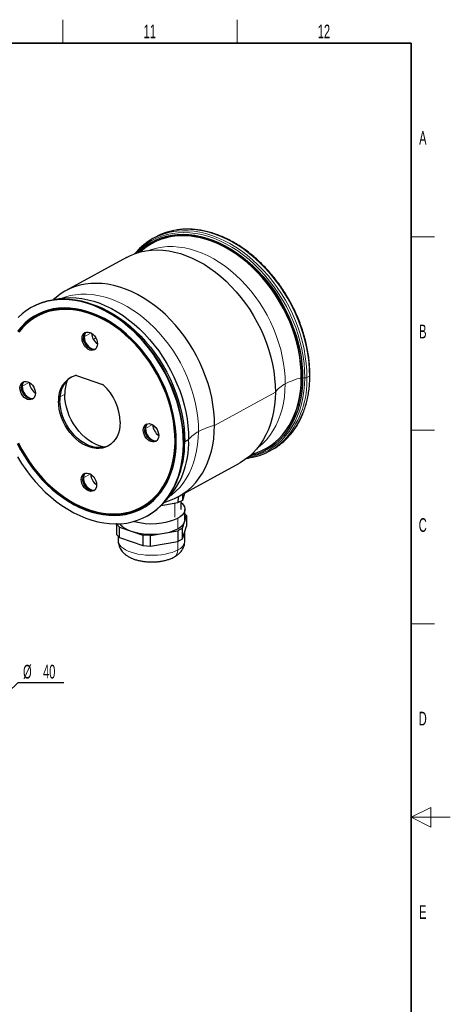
# Model space of a CAD drawing. Header units: millimetres. Extents: x 16 to 581, y 2 to 418.
# Tile 8 of 8: x 471 to 581, y 162 to 414. Entities that reach past the tile are written whole.
import ezdxf

# ---------------------------------------------------------------- set-up
doc = ezdxf.new("R2010")
doc.units = ezdxf.units.MM
doc.layers.add('SLD-0', color=7, linetype='Continuous')
doc.styles.add('SLDTEXTSTYLE0', font='TXT', dxfattribs={"width": 0.605})
doc.dimstyles.new('SLDDIMSTYLE2', dxfattribs={"dimtxt": 3.5, "dimasz": 3.302, "dimexe": 0, "dimexo": 0.0625, "dimgap": 0.875, "dimtad": 0, "dimtih": 1, "dimtoh": 1, "dimrnd": 1e-09, "dimzin": 12, "dimdsep": 46, "dimtxsty": 'SLDTEXTSTYLE0', "dimblk1": 'NONE', "dimsah": 1, "dimcen": 0, "dimadec": 0, "dimazin": 3, "dimtfac": 1, "dimtmove": 0, "dimatfit": 3, "dimldrblk": 'NONE', "dimfxl": 1, "dimfrac": 2, "dimtolj": 1, "dimtzin": 12, "dimarcsym": 0})

# ---------------------------------------------------------------- blocks, each defined once
blk = doc.blocks.new('_D_9')
at = {"layer": 'SLD-0', "color": 7}
for p, q in [((454.35, 229.04), (470.55, 244.49)), ((470.55, 244.49), (482.25, 244.49)), ((425.41, 201.43), (454.35, 229.04))]:
    blk.add_line(p, q, dxfattribs=at)
blk.add_solid([(454.35, 229.04), (457.09, 230.95), (456.39, 231.68)], dxfattribs=at)
at = {"layer": 'SLD-0', "color": 7, "char_height": 3.5, "attachment_point": 1, "style": 'SLDTEXTSTYLE0'}
for s, insert in [('%%c', (471.8, 249)), ('40', (476.91, 249.01))]:
    blk.add_mtext(s, dxfattribs=dict(at, insert=insert))
blk = doc.blocks.new('_None')

msp = doc.modelspace()

# ---------------------------------------------------------------- linework, layer by layer
at = {"color": 7, "linetype": 'Continuous', "lineweight": 18}
for p, q in [((482, 408), (482, 414)), ((526.5, 408), (526.5, 414)), ((577, 358.5), (571, 358.5)), ((487.248, 332.65), (486.878, 332.447)), ((487.46, 332.907), (489.212, 333.869)), ((490.429, 332.589), (489.772, 332.229)), ((542.987, 322.446), (542.916, 322.407)), ((545.006, 322.852), (544.352, 322.493)), ((471.387, 320.023), (471.018, 319.82)), ((471.599, 320.28), (473.351, 321.242)), ((482.468, 318.202), (481.283, 317.55)), ((536.284, 318.765), (520.749, 310.232)), ((481.236, 316.646), (480.867, 316.443)), ((503.116, 309.475), (504.868, 310.437)), ((502.904, 309.218), (502.535, 309.015)), ((577, 309), (571, 309)), ((510.724, 306.097), (510.965, 306.124)), ((512.901, 305.571), (512.778, 305.503)), ((513.123, 306.044), (512.901, 305.922)), ((514.117, 306.59), (513.123, 306.044)), ((487.256, 296.848), (489.007, 297.81)), ((487.044, 296.591), (486.674, 296.388)), ((510.617, 290.342), (510.597, 286.771)), ((511.37, 283.797), (511.385, 286.501)), ((511.351, 280.564), (511.339, 278.388)), ((577, 259.5), (571, 259.5)), ((576, 212.5), (571, 210)), ((576, 207.5), (576, 212.5)), ((581, 210), (571, 210)), ((571, 210), (576, 207.5))]:
    msp.add_line(p, q, dxfattribs=at)
at = {"color": 7, "linetype": 'Continuous', "lineweight": 35}
for p, q in [((37, 408), (571, 408)), ((571, 408), (571, 12))]:
    msp.add_line(p, q, dxfattribs=at)
at = {"color": 7, "linetype": 'Continuous', "lineweight": 25}
for p, q in [((505.658, 358.398), (505.003, 358.039)), ((504.908, 356.845), (504.837, 356.806)), ((498.205, 353.164), (482.67, 344.632)), ((500.536, 354.408), (500.276, 354.095)), ((474.187, 340.543), (474.064, 340.475)), ((485.505, 322.982), (492.079, 320.729)), ((533.721, 304.216), (533.791, 304.255)), ((534.85, 303.695), (535.504, 304.055)), ((511.553, 292.041), (527.089, 300.574)), ((528.898, 301.807), (529.422, 301.883)), ((512.604, 291.137), (513.191, 292.941)), ((512.604, 291.137), (512.612, 292.623)), ((484.109, 290.388), (484.208, 290.331)), ((507.097, 289.743), (511.399, 290.475)), ((511.407, 291.962), (511.399, 290.475)), ((511.399, 290.475), (512.604, 291.137)), ((512.188, 288.755), (512.2, 290.915)), ((513.089, 285.542), (513.616, 287.158)), ((513.172, 286.045), (513.188, 288.749)), ((513.181, 287.626), (513.616, 287.158)), ((513.616, 287.158), (513.6, 284.454)), ((495.729, 285.028), (495.714, 282.323)), ((495.733, 285.041), (495.729, 285.028)), ((496.462, 284.239), (495.729, 285.028)), ((503.429, 287.009), (503.552, 287.076)), ((512.563, 283.925), (513.089, 285.542)), ((495.714, 282.323), (496.447, 281.534)), ((496.447, 281.534), (496.462, 284.239)), ((496.462, 284.239), (499.438, 283.218)), ((499.438, 283.218), (502.415, 282.198)), ((502.415, 282.198), (502.4, 279.494)), ((504.353, 282.071), (502.415, 282.198)), ((504.338, 279.367), (504.353, 282.071)), ((504.353, 282.071), (507.855, 282.667)), ((507.855, 282.667), (511.358, 283.263)), ((511.358, 283.263), (511.343, 280.559)), ((512.563, 283.925), (511.358, 283.263)), ((512.548, 281.221), (512.563, 283.925)), ((512.548, 281.221), (513.074, 282.837)), ((513.074, 282.837), (513.6, 284.454)), ((513.142, 280.636), (513.156, 283.087)), ((496.148, 281.856), (496.142, 280.732)), ((496.447, 281.534), (499.423, 280.514)), ((499.423, 280.514), (502.4, 279.494)), ((504.338, 279.367), (507.84, 279.963)), ((507.84, 279.963), (511.343, 280.559)), ((511.343, 280.559), (512.548, 281.221)), ((502.4, 279.494), (504.338, 279.367))]:
    msp.add_line(p, q, dxfattribs=at)
at = {"color": 7, "linetype": 'Continuous', "lineweight": 18, "flags": 128}
for points in [[(545.006, 322.852), (544.968, 324.624), (544.834, 326.421), (544.603, 328.237), (544.278, 330.065), (543.86, 331.898), (543.349, 333.728), (542.749, 335.548), (542.061, 337.351), (541.289, 339.13), (540.435, 340.878), (539.502, 342.587), (538.495, 344.252), (537.417, 345.865), (536.272, 347.421), (535.066, 348.913), (533.802, 350.335), (532.487, 351.681), (531.124, 352.947), (529.72, 354.127), (528.279, 355.217), (526.809, 356.212), (525.313, 357.108), (523.799, 357.902), (522.273, 358.591), (520.739, 359.172), (519.205, 359.643), (517.677, 360.001), (516.16, 360.246), (514.66, 360.377), (513.184, 360.392), (511.737, 360.292), (511.041, 360.202)], [(543.807, 322.422), (543.768, 324.211), (543.629, 326.026), (543.391, 327.861), (543.056, 329.707), (542.625, 331.558), (542.1, 333.405), (541.482, 335.241), (540.774, 337.058), (539.979, 338.849), (539.101, 340.607), (538.143, 342.324), (537.109, 343.993), (536.003, 345.608), (534.83, 347.162), (533.594, 348.648), (532.301, 350.06), (530.956, 351.393), (529.564, 352.64), (528.132, 353.798), (526.665, 354.861), (525.169, 355.824), (523.65, 356.684), (522.115, 357.438), (520.569, 358.081), (519.02, 358.613), (517.473, 359.029), (515.935, 359.329), (514.412, 359.512), (512.911, 359.576), (511.438, 359.522), (509.998, 359.349), (508.597, 359.058), (507.243, 358.651), (505.939, 358.129), (504.691, 357.495), (503.505, 356.75), (502.385, 355.899), (501.336, 354.943), (500.676, 354.249)], [(510.348, 359.837), (511.082, 359.933), (512.529, 360.033), (514.005, 360.017), (515.505, 359.887), (517.022, 359.642), (518.55, 359.283), (520.084, 358.813), (521.618, 358.232), (523.145, 357.543), (524.659, 356.748), (526.154, 355.852), (527.625, 354.857), (529.065, 353.767), (530.469, 352.587), (531.832, 351.322), (533.148, 349.975), (534.411, 348.553), (535.618, 347.062), (536.762, 345.506), (537.84, 343.893), (538.847, 342.228), (539.78, 340.518), (540.634, 338.77), (541.407, 336.991), (542.094, 335.188), (542.695, 333.368), (543.205, 331.538), (543.624, 329.706), (543.949, 327.878), (544.179, 326.061), (544.313, 324.264), (544.352, 322.493)], [(503.875, 354.973), (504.666, 355.247), (505.989, 355.602), (507.355, 355.841), (508.758, 355.964), (510.192, 355.97), (511.65, 355.859), (513.127, 355.632), (514.616, 355.289), (516.111, 354.833), (517.605, 354.264), (519.092, 353.587), (520.566, 352.802), (522.02, 351.914), (523.448, 350.927), (524.844, 349.845), (526.202, 348.672), (527.516, 347.413), (528.78, 346.075), (529.99, 344.662), (531.14, 343.18), (532.225, 341.636), (533.24, 340.037), (534.181, 338.39), (535.044, 336.701), (535.825, 334.977), (536.521, 333.227), (537.13, 331.457), (537.647, 329.675), (538.072, 327.889), (538.402, 326.107), (538.636, 324.335), (538.773, 322.583), (538.812, 320.856)], [(481.708, 342.798), (482.499, 343.072), (483.822, 343.427), (485.188, 343.666), (486.591, 343.789), (488.024, 343.795), (489.483, 343.684), (490.96, 343.457), (492.449, 343.114), (493.943, 342.658), (495.437, 342.09), (496.925, 341.412), (498.398, 340.627), (499.852, 339.74), (501.28, 338.752), (502.676, 337.67), (504.034, 336.497), (505.348, 335.239), (506.613, 333.9), (507.823, 332.487), (508.972, 331.005), (510.057, 329.462), (511.072, 327.862), (512.013, 326.215), (512.876, 324.526), (513.658, 322.802), (514.354, 321.052), (514.962, 319.282), (515.48, 317.5), (515.905, 315.714), (516.235, 313.932), (516.469, 312.161), (516.606, 310.408), (516.645, 308.681)], [(529.33, 302.077), (530.678, 302.359), (532.033, 302.766), (533.337, 303.288), (534.585, 303.922), (535.771, 304.667), (536.891, 305.518), (537.94, 306.474), (538.914, 307.528), (539.809, 308.678), (540.62, 309.919), (541.346, 311.245), (541.982, 312.651), (542.527, 314.131), (542.977, 315.679), (543.332, 317.289), (543.589, 318.954), (543.748, 320.667), (543.807, 322.422)], [(538.812, 320.856), (538.754, 319.163), (538.598, 317.511), (538.344, 315.906), (537.995, 314.357), (537.552, 312.869), (537.016, 311.448), (536.391, 310.101), (535.677, 308.834), (534.879, 307.652), (534.001, 306.56), (533.044, 305.563), (532.015, 304.665), (531.657, 304.389)], [(516.645, 308.681), (516.586, 306.988), (516.43, 305.336), (516.177, 303.732), (515.828, 302.182), (515.385, 300.694), (514.849, 299.273), (514.223, 297.927), (513.51, 296.66), (512.712, 295.477), (511.833, 294.385), (510.877, 293.388), (509.848, 292.49), (509.49, 292.214)], [(511.339, 278.388), (510.659, 278.058), (509.892, 277.767), (509.048, 277.518), (508.14, 277.315), (507.18, 277.161), (506.184, 277.059), (505.165, 277.01), (504.139, 277.014), (503.12, 277.072), (502.123, 277.182), (501.163, 277.344), (500.253, 277.554), (499.408, 277.81), (498.639, 278.107), (497.957, 278.443), (497.373, 278.811), (496.895, 279.206), (496.53, 279.623), (496.283, 280.055), (496.158, 280.497), (496.142, 280.732)]]:
    msp.add_lwpolyline(points, dxfattribs=at)
at = {"color": 7, "linetype": 'Continuous', "lineweight": 25, "flags": 128}
for points in [[(501.104, 354.39), (501.241, 354.528), (502.279, 355.473), (503.387, 356.316), (504.561, 357.053), (505.795, 357.68), (507.085, 358.197), (508.426, 358.599), (509.811, 358.887), (511.236, 359.058), (512.694, 359.112), (514.179, 359.048), (515.686, 358.868), (517.207, 358.571), (518.738, 358.159), (520.271, 357.633), (521.8, 356.996), (523.319, 356.251), (524.822, 355.4), (526.302, 354.446), (527.754, 353.395), (529.171, 352.25), (530.548, 351.015), (531.878, 349.696), (533.158, 348.299), (534.38, 346.829), (535.541, 345.292), (536.635, 343.694), (537.659, 342.043), (538.607, 340.344), (539.475, 338.605), (540.262, 336.832), (540.962, 335.034), (541.573, 333.218), (542.093, 331.39), (542.52, 329.56), (542.851, 327.733), (543.086, 325.918), (543.224, 324.121), (543.263, 322.352)], [(542.916, 322.407), (542.878, 324.157), (542.742, 325.932), (542.51, 327.726), (542.182, 329.532), (541.76, 331.342), (541.246, 333.148), (540.642, 334.944), (539.95, 336.721), (539.173, 338.473), (538.314, 340.192), (537.377, 341.871), (536.365, 343.504), (535.284, 345.083), (534.136, 346.602), (532.928, 348.056), (531.663, 349.437), (530.348, 350.74), (528.987, 351.96), (527.586, 353.093), (526.151, 354.132), (524.688, 355.074), (523.202, 355.915), (521.701, 356.652), (520.189, 357.282), (518.674, 357.801), (517.161, 358.209), (515.657, 358.502), (514.168, 358.681), (512.7, 358.744), (511.259, 358.69), (509.851, 358.521), (508.481, 358.237), (507.156, 357.839), (505.881, 357.329), (504.661, 356.708), (503.501, 355.98), (502.405, 355.147), (501.75, 354.569)], [(542.987, 322.446), (542.948, 324.195), (542.812, 325.971), (542.58, 327.765), (542.253, 329.571), (541.831, 331.381), (541.317, 333.187), (540.713, 334.983), (540.02, 336.76), (539.243, 338.512), (538.384, 340.231), (537.447, 341.91), (536.436, 343.543), (535.354, 345.122), (534.207, 346.641), (532.998, 348.095), (531.734, 349.476), (530.418, 350.779), (529.058, 351.999), (527.657, 353.131), (526.222, 354.171), (524.759, 355.113), (523.273, 355.954), (521.772, 356.691), (520.26, 357.321), (518.745, 357.84), (517.232, 358.248), (515.728, 358.541), (514.239, 358.72), (512.771, 358.782), (511.33, 358.729), (509.921, 358.56), (508.552, 358.276), (507.227, 357.878), (505.952, 357.368), (504.908, 356.845)], [(498.205, 353.164), (499.249, 353.686), (500.524, 354.197), (501.849, 354.595), (503.219, 354.879), (504.627, 355.048), (506.068, 355.101), (507.536, 355.038), (509.025, 354.86), (510.529, 354.566), (512.042, 354.159), (513.557, 353.639), (515.069, 353.01), (516.57, 352.273), (518.056, 351.432), (519.519, 350.489), (520.954, 349.45), (522.355, 348.318), (523.716, 347.098), (525.031, 345.794), (526.296, 344.413), (527.504, 342.96), (528.652, 341.441), (529.733, 339.862), (530.745, 338.229), (531.682, 336.55), (532.541, 334.831), (533.318, 333.079), (534.01, 331.301), (534.614, 329.506), (535.128, 327.7), (535.55, 325.89), (535.878, 324.084), (536.11, 322.29), (536.246, 320.514), (536.284, 318.765)], [(520.749, 310.232), (520.71, 311.982), (520.574, 313.757), (520.342, 315.552), (520.015, 317.357), (519.593, 319.167), (519.079, 320.973), (518.474, 322.769), (517.782, 324.546), (517.005, 326.298), (516.146, 328.017), (515.209, 329.696), (514.198, 331.329), (513.116, 332.908), (511.969, 334.428), (510.76, 335.881), (509.496, 337.262), (508.18, 338.565), (506.819, 339.786), (505.419, 340.918), (503.984, 341.957), (502.52, 342.899), (501.035, 343.741), (499.533, 344.478), (498.022, 345.107), (496.507, 345.627), (494.994, 346.034), (493.49, 346.327), (492.001, 346.506), (490.533, 346.569), (489.091, 346.515), (487.683, 346.346), (486.314, 346.062), (484.989, 345.664), (483.714, 345.154), (482.493, 344.533), (481.333, 343.805), (480.238, 342.972), (479.582, 342.394)], [(512.901, 305.571), (512.861, 307.349), (512.723, 309.154), (512.487, 310.978), (512.154, 312.814), (511.725, 314.654), (511.203, 316.491), (510.588, 318.316), (509.885, 320.123), (509.095, 321.904), (508.221, 323.652), (507.269, 325.359), (506.241, 327.019), (505.141, 328.624), (503.974, 330.169), (502.746, 331.647), (501.46, 333.051), (500.123, 334.376), (498.739, 335.616), (497.315, 336.767), (495.856, 337.824), (494.369, 338.782), (492.858, 339.637), (491.332, 340.386), (489.795, 341.026), (488.255, 341.555), (486.717, 341.969), (485.188, 342.267), (483.674, 342.449), (482.181, 342.513), (480.716, 342.458), (479.284, 342.287), (477.892, 341.998), (476.545, 341.593), (475.248, 341.074), (474.187, 340.543)], [(479.056, 342.248), (479.682, 342.42), (481.051, 342.704), (482.46, 342.873), (483.901, 342.926), (485.369, 342.864), (486.858, 342.685), (488.362, 342.391), (489.875, 341.984), (491.39, 341.465), (492.902, 340.835), (494.403, 340.098), (495.888, 339.257), (497.352, 338.315), (498.787, 337.275), (500.187, 336.143), (501.548, 334.923), (502.864, 333.62), (504.128, 332.238), (505.337, 330.785), (506.484, 329.266), (507.566, 327.687), (508.577, 326.054), (509.514, 324.375), (510.373, 322.656), (511.15, 320.904), (511.842, 319.127), (512.447, 317.331), (512.961, 315.525), (513.383, 313.715), (513.71, 311.909), (513.942, 310.115), (514.078, 308.339), (514.117, 306.59)], [(510.724, 306.097), (510.684, 307.803), (510.546, 309.535), (510.31, 311.286), (509.977, 313.047), (509.548, 314.811), (509.026, 316.57), (508.413, 318.316), (507.712, 320.041), (506.925, 321.738), (506.057, 323.399), (505.11, 325.016), (504.09, 326.583), (503.001, 328.092), (501.848, 329.537), (500.636, 330.911), (499.37, 332.208), (498.056, 333.422), (496.7, 334.548), (495.308, 335.581), (493.886, 336.515), (492.44, 337.348), (490.978, 338.075), (489.505, 338.693), (488.028, 339.2), (486.553, 339.592), (485.088, 339.869), (483.639, 340.029), (482.212, 340.07), (480.813, 339.995), (479.45, 339.801), (478.127, 339.491), (476.851, 339.065), (475.628, 338.526), (474.463, 337.877), (473.361, 337.119), (472.328, 336.256), (471.367, 335.292), (470.483, 334.232)], [(510.965, 306.124), (510.925, 307.839), (510.786, 309.581), (510.549, 311.341), (510.214, 313.111), (509.783, 314.885), (509.258, 316.653), (508.642, 318.408), (507.937, 320.143), (507.146, 321.849), (506.273, 323.519), (505.322, 325.145), (504.296, 326.72), (503.201, 328.237), (502.042, 329.689), (500.823, 331.071), (499.55, 332.375), (498.229, 333.595), (496.866, 334.727), (495.467, 335.765), (494.037, 336.705), (492.584, 337.542), (491.113, 338.273), (489.632, 338.895), (488.147, 339.404), (486.665, 339.798), (485.192, 340.077), (483.735, 340.237), (482.301, 340.279), (480.895, 340.203), (479.524, 340.008), (478.194, 339.697), (476.912, 339.269), (475.682, 338.727), (474.511, 338.074), (473.403, 337.312), (472.364, 336.444), (471.398, 335.476), (470.509, 334.41)], [(512.778, 305.503), (512.738, 307.281), (512.6, 309.087), (512.364, 310.911), (512.031, 312.747), (511.602, 314.587), (511.08, 316.423), (510.465, 318.248), (509.762, 320.055), (508.971, 321.836), (508.098, 323.584), (507.146, 325.291), (506.117, 326.951), (505.018, 328.557), (503.851, 330.101), (502.623, 331.579), (501.337, 332.983), (500, 334.308), (498.616, 335.549), (497.192, 336.7), (495.733, 337.756), (494.245, 338.714), (492.735, 339.57), (491.209, 340.319), (489.672, 340.959), (488.131, 341.487), (486.593, 341.901), (485.064, 342.2), (483.55, 342.381), (482.058, 342.445), (480.593, 342.391), (479.161, 342.219), (477.769, 341.93), (476.422, 341.525), (475.125, 341.006), (473.884, 340.376), (472.705, 339.635), (471.591, 338.788), (470.548, 337.839)], [(510.645, 306.124), (510.606, 307.824), (510.468, 309.55), (510.232, 311.294), (509.9, 313.049), (509.473, 314.807), (508.953, 316.56), (508.343, 318.299), (507.644, 320.019), (506.86, 321.709), (505.994, 323.364), (505.051, 324.976), (504.035, 326.537), (502.95, 328.041), (501.801, 329.48), (500.593, 330.849), (499.332, 332.142), (498.022, 333.352), (496.671, 334.473), (495.284, 335.502), (493.867, 336.434), (492.427, 337.264), (490.969, 337.988), (489.501, 338.604), (488.03, 339.109), (486.561, 339.5), (485.101, 339.776), (483.657, 339.935), (482.235, 339.976), (480.841, 339.901), (479.482, 339.708), (478.165, 339.399), (476.893, 338.975), (475.675, 338.438), (474.514, 337.79), (473.416, 337.035), (472.386, 336.175), (471.428, 335.215), (470.548, 334.159)], [(486.18, 342.086), (487.368, 341.845), (488.88, 341.438), (490.396, 340.918), (491.907, 340.289), (493.409, 339.552), (494.894, 338.711), (496.357, 337.769), (497.792, 336.729), (499.193, 335.597), (500.554, 334.377), (501.869, 333.073), (503.134, 331.692), (504.342, 330.239), (505.49, 328.72), (506.572, 327.141), (507.583, 325.508), (508.52, 323.829), (509.379, 322.11), (510.156, 320.358), (510.848, 318.58), (511.452, 316.785), (511.967, 314.979), (512.388, 313.169), (512.716, 311.363), (512.948, 309.569), (513.084, 307.793), (513.123, 306.044)], [(486.18, 342.086), (487.368, 341.845), (488.88, 341.438), (490.396, 340.918), (491.907, 340.289), (493.409, 339.552), (494.894, 338.711), (496.357, 337.769), (497.792, 336.729), (499.193, 335.597), (500.554, 334.377), (501.869, 333.073), (503.134, 331.692), (504.342, 330.239), (505.49, 328.72), (506.572, 327.141), (507.583, 325.508), (508.52, 323.829), (509.379, 322.11), (510.156, 320.358), (510.848, 318.58), (511.452, 316.785), (511.967, 314.979), (512.388, 313.169), (512.716, 311.363), (512.948, 309.569), (513.084, 307.793), (513.123, 306.044)], [(493.22, 336.821), (492.529, 337.205), (491.08, 337.926), (489.62, 338.538), (488.156, 339.04), (486.695, 339.429), (485.243, 339.703), (483.806, 339.861), (482.392, 339.903), (481.006, 339.828), (479.655, 339.636), (478.344, 339.328), (477.08, 338.907), (475.867, 338.373), (474.713, 337.728), (473.621, 336.977), (472.596, 336.122), (471.644, 335.167), (470.768, 334.117)], [(486.878, 332.447), (486.931, 332.931), (487.079, 333.358), (487.316, 333.705), (487.63, 333.955), (488.005, 334.095), (488.422, 334.119), (488.861, 334.025), (489.299, 333.818), (489.714, 333.509), (490.086, 333.113), (490.396, 332.649), (490.628, 332.141), (490.771, 331.615), (490.818, 331.096)], [(490.818, 331.096), (490.766, 330.612), (490.617, 330.185), (490.38, 329.838), (490.066, 329.588), (489.691, 329.448), (489.274, 329.424), (488.835, 329.518), (488.397, 329.725), (487.982, 330.034), (487.61, 330.431), (487.3, 330.894), (487.068, 331.402), (486.925, 331.928), (486.878, 332.447)], [(490.228, 329.697), (490.061, 329.651), (489.644, 329.627), (489.205, 329.721), (488.767, 329.928), (488.351, 330.237), (487.98, 330.634), (487.67, 331.097), (487.437, 331.605), (487.294, 332.131), (487.248, 332.65)], [(543.263, 322.352), (543.204, 320.615), (543.047, 318.92), (542.792, 317.273), (542.441, 315.68), (541.996, 314.148), (541.457, 312.683), (540.827, 311.292), (540.11, 309.981), (539.306, 308.753), (538.421, 307.616), (537.458, 306.572), (536.42, 305.627), (535.312, 304.784), (534.138, 304.048), (532.904, 303.42), (531.614, 302.904), (530.273, 302.501), (529.671, 302.361)], [(530.176, 302.811), (531.401, 303.184), (532.677, 303.694), (533.897, 304.314), (535.057, 305.043), (536.152, 305.876), (537.178, 306.81), (538.131, 307.841), (539.006, 308.966), (539.799, 310.179), (540.509, 311.476), (541.131, 312.851), (541.664, 314.298), (542.104, 315.812), (542.451, 317.387), (542.703, 319.015), (542.858, 320.691), (542.916, 322.407)], [(533.791, 304.255), (533.968, 304.353), (535.128, 305.082), (536.223, 305.914), (537.249, 306.848), (538.201, 307.88), (539.076, 309.005), (539.87, 310.218), (540.58, 311.515), (541.202, 312.89), (541.735, 314.337), (542.175, 315.851), (542.522, 317.426), (542.773, 319.054), (542.929, 320.73), (542.987, 322.446)], [(471.018, 319.82), (471.07, 320.305), (471.219, 320.731), (471.456, 321.078), (471.77, 321.328), (472.145, 321.468), (472.562, 321.492), (473.001, 321.398), (473.439, 321.192), (473.854, 320.882), (474.226, 320.486), (474.536, 320.022), (474.768, 319.514), (474.911, 318.988), (474.958, 318.469)], [(474.368, 317.07), (474.2, 317.024), (473.783, 317), (473.345, 317.094), (472.907, 317.301), (472.491, 317.61), (472.119, 318.007), (471.809, 318.471), (471.577, 318.978), (471.434, 319.505), (471.387, 320.023)], [(474.958, 318.469), (474.905, 317.985), (474.757, 317.559), (474.52, 317.212), (474.206, 316.962), (473.831, 316.821), (473.414, 316.797), (472.975, 316.891), (472.537, 317.098), (472.122, 317.407), (471.75, 317.804), (471.44, 318.268), (471.208, 318.775), (471.065, 319.302), (471.018, 319.82)], [(492.613, 304.678), (492.202, 304.759), (491.275, 305.021), (490.349, 305.394), (489.433, 305.874), (488.539, 306.456), (487.675, 307.134), (486.851, 307.899), (486.076, 308.744), (485.358, 309.659), (484.707, 310.635), (484.127, 311.66), (483.627, 312.724), (483.211, 313.814), (482.884, 314.919), (482.65, 316.027), (482.511, 317.125), (482.468, 318.202)], [(536.284, 318.765), (536.226, 317.049), (536.071, 315.373), (535.819, 313.745), (535.472, 312.17), (535.032, 310.656), (534.499, 309.208), (533.877, 307.833), (533.167, 306.537), (532.374, 305.323), (531.499, 304.199), (530.546, 303.167), (529.52, 302.233), (528.425, 301.4), (527.265, 300.672), (527.089, 300.574)], [(496.625, 311.041), (496.57, 310.048), (496.416, 309.103), (496.166, 308.215), (495.823, 307.397), (495.39, 306.659), (494.874, 306.009), (494.281, 305.458), (493.619, 305.01), (492.895, 304.672), (492.119, 304.448), (491.3, 304.341), (490.45, 304.352), (489.578, 304.482), (488.695, 304.727), (487.813, 305.087), (486.943, 305.554), (486.096, 306.125), (485.282, 306.792), (484.511, 307.546), (483.794, 308.378), (483.139, 309.278), (482.554, 310.234), (482.048, 311.233), (481.625, 312.265), (481.292, 313.314), (481.053, 314.37), (480.911, 315.417), (480.867, 316.443)], [(493.743, 305.082), (493.264, 304.875), (492.488, 304.651), (491.67, 304.544), (490.819, 304.555), (489.947, 304.685), (489.065, 304.93), (488.183, 305.289), (487.313, 305.757), (486.465, 306.328), (485.651, 306.995), (484.88, 307.749), (484.163, 308.581), (483.508, 309.481), (482.924, 310.436), (482.417, 311.436), (481.995, 312.468), (481.662, 313.517), (481.423, 314.573), (481.28, 315.62), (481.236, 316.646)], [(502.535, 309.015), (502.587, 309.499), (502.735, 309.926), (502.972, 310.273), (503.286, 310.522), (503.661, 310.663), (504.079, 310.687), (504.517, 310.593), (504.955, 310.386), (505.371, 310.077), (505.743, 309.68), (506.052, 309.217), (506.285, 308.709), (506.428, 308.182), (506.474, 307.664)], [(505.974, 309.35), (505.191, 310.034), (504.973, 310.233)], [(508.009, 290.636), (509.234, 291.009), (510.509, 291.519), (511.729, 292.14), (512.89, 292.868), (513.985, 293.701), (515.011, 294.635), (515.963, 295.666), (516.838, 296.791), (517.632, 298.004), (518.342, 299.301), (518.964, 300.676), (519.496, 302.123), (519.937, 303.638), (520.284, 305.212), (520.535, 306.841), (520.69, 308.516), (520.749, 310.232)], [(506.474, 307.664), (506.422, 307.179), (506.274, 306.753), (506.037, 306.406), (505.723, 306.156), (505.348, 306.016), (504.93, 305.992), (504.492, 306.086), (504.054, 306.292), (503.638, 306.602), (503.266, 306.998), (502.956, 307.462), (502.724, 307.97), (502.581, 308.496), (502.535, 309.015)], [(505.884, 306.265), (505.717, 306.219), (505.3, 306.195), (504.861, 306.289), (504.423, 306.495), (504.008, 306.805), (503.636, 307.201), (503.326, 307.665), (503.094, 308.173), (502.951, 308.699), (502.904, 309.218)], [(470.321, 305.611), (471.189, 303.95), (472.136, 302.332), (473.156, 300.766), (474.245, 299.257), (475.398, 297.812), (476.61, 296.438), (477.876, 295.141), (479.19, 293.927), (480.546, 292.801), (481.938, 291.768), (483.36, 290.834), (484.806, 290.001), (486.268, 289.274), (487.741, 288.655), (489.218, 288.149), (490.693, 287.757), (492.158, 287.48), (493.607, 287.32), (495.034, 287.278), (496.433, 287.354), (497.796, 287.548), (499.119, 287.858), (500.395, 288.284), (501.618, 288.822), (502.783, 289.472), (503.885, 290.23), (504.918, 291.093), (505.879, 292.057), (506.763, 293.117), (507.566, 294.269), (508.284, 295.507), (508.914, 296.827), (509.454, 298.222), (509.901, 299.686), (510.253, 301.212), (510.508, 302.794), (510.665, 304.425), (510.724, 306.097)], [(470.347, 302.193), (471.375, 300.533), (472.475, 298.927), (473.641, 297.383), (474.87, 295.905), (476.155, 294.501), (477.493, 293.176), (478.876, 291.935), (480.3, 290.784), (481.759, 289.728), (483.247, 288.77), (484.757, 287.915), (486.284, 287.165), (487.82, 286.525), (489.361, 285.997), (490.899, 285.583), (492.428, 285.285), (493.942, 285.103), (495.435, 285.039), (496.9, 285.093), (498.331, 285.265), (499.724, 285.554), (501.071, 285.959), (502.367, 286.478), (503.608, 287.109), (504.787, 287.849), (505.901, 288.696), (506.944, 289.645), (507.912, 290.694), (508.802, 291.838), (509.609, 293.071), (510.33, 294.389), (510.963, 295.787), (511.504, 297.259), (511.952, 298.798), (512.305, 300.399), (512.56, 302.055), (512.718, 303.758), (512.778, 305.503)], [(470.386, 305.64), (471.252, 303.985), (472.194, 302.373), (473.211, 300.812), (474.296, 299.308), (475.445, 297.868), (476.653, 296.499), (477.914, 295.207), (479.224, 293.997), (480.575, 292.876), (481.962, 291.846), (483.379, 290.915), (484.819, 290.085), (486.277, 289.361), (487.745, 288.745), (489.216, 288.24), (490.685, 287.849), (492.145, 287.573), (493.589, 287.414), (495.011, 287.373), (496.405, 287.448), (497.764, 287.641), (499.081, 287.95), (500.353, 288.374), (501.571, 288.911), (502.732, 289.559), (503.83, 290.314), (504.86, 291.174), (505.818, 292.134), (506.698, 293.19), (507.498, 294.338), (508.214, 295.572), (508.842, 296.887), (509.38, 298.277), (509.825, 299.736), (510.176, 301.257), (510.43, 302.833), (510.587, 304.458), (510.645, 306.124)], [(470.607, 305.75), (471.468, 304.104), (472.406, 302.501), (473.417, 300.948), (474.496, 299.453), (475.639, 298.021), (476.84, 296.659), (478.095, 295.374), (479.397, 294.171), (480.741, 293.055), (482.121, 292.031), (483.53, 291.105), (484.963, 290.279), (486.412, 289.559), (487.872, 288.946), (489.336, 288.444), (490.797, 288.055), (492.25, 287.781), (493.686, 287.623), (495.1, 287.581), (496.486, 287.657), (497.838, 287.848), (499.148, 288.156), (500.413, 288.578), (501.625, 289.112), (502.78, 289.756), (503.872, 290.507), (504.896, 291.362), (505.849, 292.317), (506.724, 293.368), (507.52, 294.509), (508.232, 295.737), (508.857, 297.045), (509.392, 298.427), (509.834, 299.878), (510.183, 301.391), (510.436, 302.959), (510.592, 304.575), (510.623, 305.135)], [(484.208, 290.331), (484.909, 289.942), (486.379, 289.211), (487.86, 288.589), (489.345, 288.08), (490.827, 287.686), (492.3, 287.408), (493.757, 287.247), (495.192, 287.205), (496.598, 287.281), (497.968, 287.476), (499.298, 287.788), (500.581, 288.215), (501.81, 288.757), (502.982, 289.411), (504.089, 290.173), (505.129, 291.04), (506.095, 292.009), (506.983, 293.074), (507.79, 294.232), (508.512, 295.478), (509.146, 296.804), (509.689, 298.207), (510.138, 299.679), (510.491, 301.213), (510.748, 302.804), (510.906, 304.443), (510.965, 306.124)], [(503.552, 287.076), (503.731, 287.176), (504.91, 287.917), (506.024, 288.763), (507.067, 289.713), (508.035, 290.762), (508.925, 291.905), (509.732, 293.139), (510.453, 294.457), (511.086, 295.855), (511.627, 297.326), (512.075, 298.866), (512.428, 300.467), (512.684, 302.122), (512.841, 303.826), (512.901, 305.571)], [(486.674, 296.388), (486.727, 296.873), (486.875, 297.299), (487.112, 297.646), (487.426, 297.896), (487.801, 298.036), (488.218, 298.06), (488.657, 297.966), (489.095, 297.76), (489.51, 297.45), (489.882, 297.054), (490.192, 296.59), (490.424, 296.082), (490.567, 295.556), (490.614, 295.037)], [(490.614, 295.037), (490.562, 294.553), (490.413, 294.126), (490.176, 293.779), (489.862, 293.53), (489.487, 293.389), (489.07, 293.365), (488.631, 293.459), (488.193, 293.666), (487.778, 293.975), (487.406, 294.372), (487.096, 294.835), (486.864, 295.343), (486.721, 295.87), (486.674, 296.388)], [(490.024, 293.638), (489.857, 293.592), (489.439, 293.568), (489.001, 293.662), (488.563, 293.869), (488.147, 294.178), (487.775, 294.575), (487.466, 295.038), (487.233, 295.546), (487.09, 296.072), (487.044, 296.591)], [(512.197, 290.486), (512.435, 290.276), (512.8, 289.859), (513.047, 289.426), (513.172, 288.985), (513.173, 288.541), (513.05, 288.1), (512.806, 287.67), (512.443, 287.256), (511.967, 286.864), (511.385, 286.501)], [(513.172, 286.045), (513.172, 286.021), (513.089, 285.542)]]:
    msp.add_lwpolyline(points, dxfattribs=at)
at = {"color": 7, "linetype": 'Continuous', "lineweight": 25}
for centre, radius, start, end in [((513.398, 344.234), 16.141, 98.39572, 118.65385), ((512.711, 344.004), 16.008, 98.48738, 139.18341), ((488.972, 332.746), 1.727, 131.05923, 183.2053), ((489.605, 332.95), 2.146, 153.52756, 181.14748), ((490.742, 332.847), 3.282, 178.96336, 257.39234), ((492.869, 333.98), 3.564, 182.68849, 234.86459), ((487.081, 317.043), 6.243, 107.35478, 185.50778), ((487.891, 317.103), 6.67, 124.43631, 183.92943), ((485.329, 322.499), 0.515, 69.8995, 102.26786), ((473.112, 320.12), 1.727, 131.05923, 183.2053), ((473.745, 320.323), 2.146, 153.52756, 181.14748), ((474.881, 320.221), 3.282, 178.96336, 257.39234), ((477.009, 321.353), 3.564, 182.68849, 234.86459), ((491.997, 318.273), 9.529, 157.83458, 180.43142), ((491.803, 319.963), 0.814, 46.38808, 70.17226), ((483.325, 310.792), 13.303, 1.07029, 47.19557), ((504.629, 309.314), 1.727, 131.05923, 183.2053), ((505.261, 309.518), 2.146, 153.52756, 181.14748), ((508.525, 310.548), 3.564, 182.68849, 234.86459), ((506.398, 309.415), 3.282, 178.96336, 257.39234), ((527.141, 317.73), 16.008, 278.48738, 319.18341), ((527.686, 318.208), 16.169, 298.91616, 319.26661), ((492.814, 305.634), 21.324, 313.90925, 2.56978), ((488.067, 305.782), 25.057, 337.93674, 0.59931), ((488.768, 296.687), 1.727, 131.05923, 183.2053), ((489.401, 296.891), 2.146, 153.52756, 181.14748), ((492.665, 297.921), 3.564, 182.68849, 234.86459), ((490.538, 296.788), 3.282, 178.96336, 257.39234), ((500.861, 288.656), 5.621, 219.65913, 255.33694), ((504.663, 301.742), 16.657, 254.5289, 293.80018), ((509.96, 286.906), 3.414, 294.39164, 336.44217), ((504.789, 300.375), 17.971, 252.6802, 279.82603), ((506.169, 293.946), 11.404, 278.50623, 297.13446)]:
    msp.add_arc(centre, radius, start, end, dxfattribs=at)
at = {"color": 7, "linetype": 'Continuous', "lineweight": 18}
for centre, radius, start, end in [((547.062, 305.234), 17.667, 103.57163, 117.83666), ((521.555, 321.656), 22.812, 320.89398, 2.10273), ((521.729, 322.173), 23.287, 321.43835, 1.67087), ((543.651, 321.492), 0.944, 80.47556, 114.30165), ((543.963, 323.353), 0.944, 260.47556, 294.30165), ((544.951, 323.005), 0.163, 289.88133, 352.70395), ((542.173, 314.22), 7.439, 116.85971, 142.33887), ((524.895, 293.059), 17.667, 103.57163, 117.83666), ((520.006, 302.045), 7.439, 116.85971, 142.33887), ((510.325, 281.048), 2.847, 290.86939, 351.68224), ((509.336, 278.258), 2.007, 302.68309, 3.70324)]:
    msp.add_arc(centre, radius, start, end, dxfattribs=at)
at = {"color": 7, "linetype": 'Continuous', "lineweight": 25}
for points, knots in [([(545.112, 322.985), (545.112, 323.279), (545.109, 324.133), (545.039, 325.564), (544.873, 327.282), (544.619, 329.014), (544.28, 330.753), (543.857, 332.494), (543.352, 334.23), (542.765, 335.956), (542.1, 337.664), (541.359, 339.35), (540.545, 341.007), (539.659, 342.629), (538.706, 344.211), (537.689, 345.747), (536.611, 347.232), (535.476, 348.66), (534.288, 350.026), (533.051, 351.325), (531.77, 352.554), (530.449, 353.706), (529.093, 354.78), (527.706, 355.769), (526.293, 356.671), (524.86, 357.483), (523.411, 358.202), (521.951, 358.824), (520.486, 359.349), (519.022, 359.772), (517.562, 360.094), (516.113, 360.313), (514.68, 360.429), (513.269, 360.435), (512.081, 360.368), (511.377, 360.256), (511.124, 360.216)], [0, 0, 0, 0, 0.0159656, 0.0461936, 0.0764242, 0.1066548, 0.1368848, 0.1671138, 0.1973416, 0.2275683, 0.2577939, 0.2880189, 0.3182434, 0.348468, 0.3786931, 0.4089188, 0.4391458, 0.4693744, 0.4996048, 0.5298376, 0.5600727, 0.5903103, 0.6205502, 0.6507921, 0.6810352, 0.7112782, 0.7415195, 0.7717569, 0.8019878, 0.832209, 0.8624168, 0.8926072, 0.922776, 0.9529195, 0.9830345, 1, 1, 1, 1]), ([(539.998, 307.718), (540.221, 307.979), (540.742, 308.586), (541.474, 309.634), (542.207, 310.843), (542.86, 312.126), (543.435, 313.477), (543.929, 314.892), (544.339, 316.364), (544.665, 317.89), (544.905, 319.463), (545.055, 321.05), (545.106, 322.232), (545.111, 322.872), (545.112, 322.985)], [0, 0, 0, 0, 0.0689268, 0.1603279, 0.2518156, 0.3433901, 0.4350466, 0.5267764, 0.6185688, 0.7104124, 0.802296, 0.8942092, 0.9813456, 1, 1, 1, 1]), ([(496.148, 280.736), (496.146, 280.707), (496.127, 280.457), (496.196, 279.988), (496.355, 279.357), (496.616, 278.767), (496.957, 278.221), (497.379, 277.717), (497.882, 277.252), (498.475, 276.824), (499.163, 276.435), (499.943, 276.095), (500.794, 275.812), (501.69, 275.593), (502.611, 275.435), (503.547, 275.336), (504.49, 275.296), (505.432, 275.311), (506.367, 275.383), (507.285, 275.513), (508.184, 275.703), (509.056, 275.96), (509.804, 276.249), (510.242, 276.477), (510.42, 276.569)], [0, 0, 0, 0, 0.0053141, 0.0454793, 0.0848428, 0.1239888, 0.1636033, 0.2044586, 0.2474314, 0.2933996, 0.3428438, 0.3951379, 0.4483057, 0.500718, 0.5521498, 0.6028201, 0.653047, 0.7031497, 0.753406, 0.8040839, 0.8555587, 0.9082715, 0.9627045, 1, 1, 1, 1]), ([(510.42, 276.569), (510.56, 276.65), (510.923, 276.858), (511.446, 277.242), (511.963, 277.729), (512.387, 278.256), (512.721, 278.818), (512.961, 279.414), (513.113, 280.022), (513.128, 280.433), (513.135, 280.632)], [0, 0, 0, 0, 0.0955146, 0.2461459, 0.386012, 0.5176722, 0.6437266, 0.7662397, 0.8867725, 1, 1, 1, 1])]:
    msp.add_open_spline(points, degree=3, knots=knots, dxfattribs=at)

# ---------------------------------------------------------------- texts
at = {"color": 7, "linetype": 'Continuous', "lineweight": 0, "char_height": 3.5, "attachment_point": 2, "style": 'SLDTEXTSTYLE0'}
for s, insert in [('11', (504.203, 412.743)), ('12', (548.703, 412.743)), ('A', (573.982, 385.501)), ('B', (573.982, 336.001)), ('C', (573.96, 286.501)), ('D', (573.96, 237.001)), ('E', (573.982, 187.501))]:
    msp.add_mtext(s, dxfattribs=dict(at, insert=insert))

# ---------------------------------------------------------------- dimensions: what is measured, and where the dimension line sits
at = {"layer": 'SLD-0', "color": 7}
dim = msp.add_diameter_dim_2p(p1=(425.409, 201.43), p2=(454.354, 229.038), dimstyle='SLDDIMSTYLE2', dxfattribs=at)
dim.commit()
dim.dimension.update_dxf_attribs({"geometry": '_D_9', "text_midpoint": (477.029, 247.26), "dimtype": 163})

doc.saveas('drawing.dxf')
